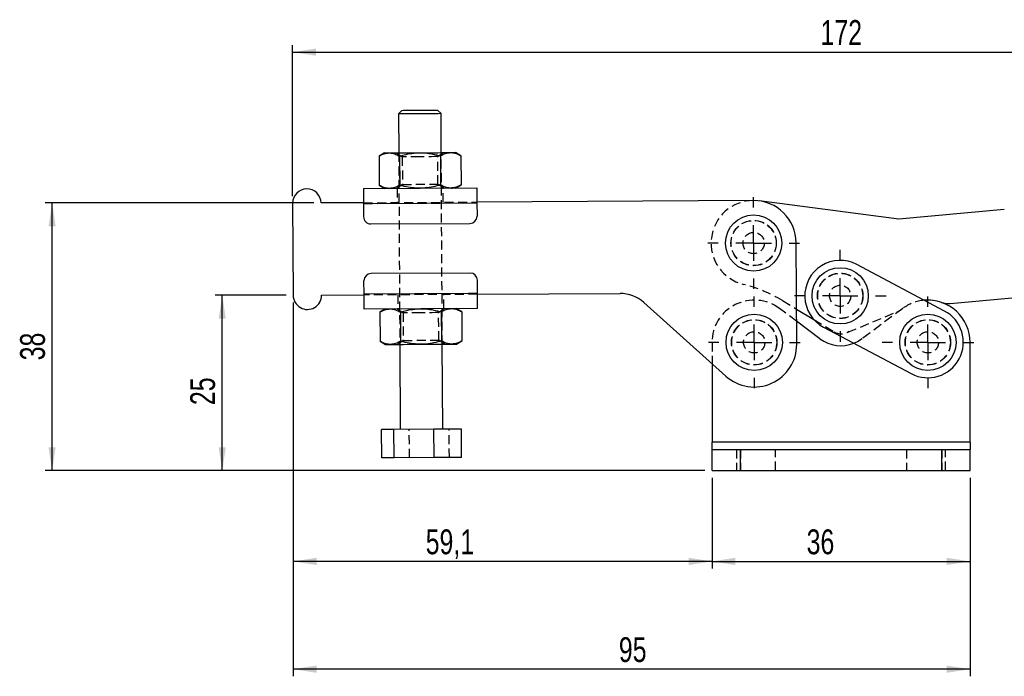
# Model space of a CAD drawing. Extents: x 29 to 402, y 25 to 290.
# Tile 8 of 24: x 29 to 168, y 120 to 213. Entities that reach past the tile are written whole.
import ezdxf

# ---------------------------------------------------------------- set-up
doc = ezdxf.new("R2010")
doc.units = 0
doc.linetypes.add('HIDDEN', pattern=[1.905, 1.27, -0.635])
doc.layers.get('0').update_dxf_attribs({"linetype": 'CONTINUOUS'})
doc.styles.add('SLDTEXTSTYLE0', font='TXT', dxfattribs={"width": 0.75})
doc.dimstyles.new('SLDDIMSTYLE0', dxfattribs={"dimtxt": 3.5, "dimasz": 3.302, "dimexe": 0, "dimexo": 0.0625, "dimgap": 0.875, "dimtad": 1, "dimdec": 1, "dimrnd": 1e-09, "dimzin": 12, "dimtxsty": 'SLDTEXTSTYLE0', "dimsah": 1, "dimcen": 0.09, "dimazin": 3, "dimtfac": 1, "dimtdec": 1, "dimtofl": 0, "dimtmove": 0, "dimatfit": 3, "dimtolj": 1, "dimtzin": 12})
doc.dimstyles.new('SLDDIMSTYLE1', dxfattribs={"dimtxt": 3.5, "dimasz": 3.302, "dimexe": 0, "dimexo": 0.0625, "dimgap": 0.875, "dimtad": 1, "dimdec": 0, "dimrnd": 1e-09, "dimzin": 12, "dimtxsty": 'SLDTEXTSTYLE0', "dimsah": 1, "dimcen": 0.09, "dimazin": 3, "dimtfac": 1, "dimtdec": 0, "dimtofl": 0, "dimtmove": 0, "dimatfit": 3, "dimtolj": 1, "dimtzin": 12})

# ---------------------------------------------------------------- blocks, each defined once
blk = doc.blocks.new('_D')
at = {"color": 179, "linetype": 'CONTINUOUS'}
for p, q in [((67.54, 173.21), (67.54, 135.69)), ((126.62, 148.49), (126.62, 135.69)), ((126.62, 136.69), (67.54, 136.69))]:
    blk.add_line(p, q, dxfattribs=at)
for points in [[(67.54, 136.69), (70.84, 136.18), (70.84, 137.2)], [(126.62, 136.69), (123.32, 137.2), (123.32, 136.18)]]:
    blk.add_solid(points, dxfattribs=at)
at = {"color": 179, "linetype": 'CONTINUOUS', "insert": (86.23, 141.2, 0.1), "char_height": 3.5, "attachment_point": 1, "style": 'SLDTEXTSTYLE0'}
blk.add_mtext('59,1', dxfattribs=at)
blk = doc.blocks.new('_D_1')
at = {"color": 179, "linetype": 'CONTINUOUS'}
for p, q in [((126.62, 148.49), (126.62, 135.69)), ((163.02, 148.49), (163.02, 135.69)), ((126.62, 136.69), (163.02, 136.69))]:
    blk.add_line(p, q, dxfattribs=at)
for points in [[(126.62, 136.69), (129.93, 136.18), (129.93, 137.2)], [(163.02, 136.69), (159.72, 137.2), (159.72, 136.18)]]:
    blk.add_solid(points, dxfattribs=at)
at = {"color": 179, "linetype": 'CONTINUOUS', "insert": (139.97, 141.2, 0.1), "char_height": 3.5, "attachment_point": 1, "style": 'SLDTEXTSTYLE0'}
blk.add_mtext('36', dxfattribs=at)
blk = doc.blocks.new('_D_2')
at = {"color": 179, "linetype": 'CONTINUOUS'}
for p, q in [((67.54, 173.21), (67.54, 120.49)), ((163.02, 148.49), (163.02, 120.49)), ((163.02, 121.49), (67.54, 121.49))]:
    blk.add_line(p, q, dxfattribs=at)
for points in [[(67.54, 121.49), (70.84, 120.98), (70.84, 122)], [(163.02, 121.49), (159.72, 122), (159.72, 120.98)]]:
    blk.add_solid(points, dxfattribs=at)
at = {"color": 179, "linetype": 'CONTINUOUS', "insert": (113.48, 126, 0.1), "char_height": 3.5, "attachment_point": 1, "style": 'SLDTEXTSTYLE0'}
blk.add_mtext('95', dxfattribs=at)
blk = doc.blocks.new('_D_3')
at = {"color": 179, "linetype": 'CONTINUOUS'}
for p, q in [((66.54, 174.21), (56.53, 174.21)), ((57.53, 149.49), (57.53, 174.21)), ((125.62, 149.49), (56.53, 149.49))]:
    blk.add_line(p, q, dxfattribs=at)
for points in [[(57.53, 174.21), (57.02, 170.91), (58.03, 170.91)], [(57.53, 149.49), (58.03, 152.79), (57.02, 152.79)]]:
    blk.add_solid(points, dxfattribs=at)
at = {"color": 179, "linetype": 'CONTINUOUS', "insert": (53.01, 158.73, 0.1), "char_height": 3.5, "attachment_point": 1, "rotation": 90, "style": 'SLDTEXTSTYLE0'}
blk.add_mtext('25', dxfattribs=at)
blk = doc.blocks.new('_D_4')
at = {"color": 179, "linetype": 'CONTINUOUS'}
for p, q in [((67.46, 188.21), (67.46, 209.5)), ((67.46, 208.5), (239.03, 208.5)), ((239.03, 186.08), (239.03, 209.5))]:
    blk.add_line(p, q, dxfattribs=at)
for points in [[(67.46, 208.5), (70.76, 208), (70.76, 209.01)], [(239.03, 208.5), (235.73, 209.01), (235.73, 208)]]:
    blk.add_solid(points, dxfattribs=at)
at = {"color": 179, "linetype": 'CONTINUOUS', "insert": (141.93, 213.02, 0.1), "char_height": 3.5, "attachment_point": 1, "style": 'SLDTEXTSTYLE0'}
blk.add_mtext('172', dxfattribs=at)
blk = doc.blocks.new('_D_5')
at = {"color": 179, "linetype": 'CONTINUOUS'}
for p, q in [((70.46, 187.23), (32.53, 187.23)), ((33.53, 149.49), (33.53, 187.23)), ((125.62, 149.49), (32.53, 149.49))]:
    blk.add_line(p, q, dxfattribs=at)
for points in [[(33.53, 187.23), (33.02, 183.93), (34.03, 183.93)], [(33.53, 149.49), (34.03, 152.79), (33.02, 152.79)]]:
    blk.add_solid(points, dxfattribs=at)
at = {"color": 179, "linetype": 'CONTINUOUS', "insert": (29.01, 165.04, 0.1), "char_height": 3.5, "attachment_point": 1, "rotation": 90, "style": 'SLDTEXTSTYLE0'}
blk.add_mtext('38', dxfattribs=at)
blk = doc.blocks.new('SW_CENTERMARKSYMBOL_0')
at = {"color": 0, "linetype": 'CONTINUOUS'}
for p, q in [((0, 5), (0, 6.46875)), ((0, 0), (0, 2.5)), ((-5, 0), (-6.46875, 0)), ((0, 0), (-2.5, 0)), ((0, 0), (0, -2.5)), ((0, 0), (2.5, 0)), ((5, 0), (6.46875, 0)), ((0, -5), (0, -6.46875))]:
    blk.add_line(p, q, dxfattribs=at)
blk = doc.blocks.new('SW_CENTERMARKSYMBOL_1')
at = {"color": 0, "linetype": 'CONTINUOUS'}
for p, q in [((0, 5), (0, 6.46875)), ((0, 0), (0, 2.5)), ((-5, 0), (-6.46875, 0)), ((0, 0), (-2.5, 0)), ((0, 0), (0, -2.5)), ((0, 0), (2.5, 0)), ((5, 0), (6.46875, 0)), ((0, -5), (0, -6.46875))]:
    blk.add_line(p, q, dxfattribs=at)
blk = doc.blocks.new('SW_CENTERMARKSYMBOL_2')
at = {"color": 0, "linetype": 'CONTINUOUS'}
for p, q in [((0, 5), (0, 6.46875)), ((0, 0), (0, 2.5)), ((-5, 0), (-6.46875, 0)), ((0, 0), (-2.5, 0)), ((0, 0), (0, -2.5)), ((0, 0), (2.5, 0)), ((5, 0), (6.46875, 0)), ((0, -5), (0, -6.46875))]:
    blk.add_line(p, q, dxfattribs=at)
blk = doc.blocks.new('SW_CENTERMARKSYMBOL_3')
at = {"color": 0, "linetype": 'CONTINUOUS'}
for p, q in [((0, 5), (0, 6.46875)), ((0, 0), (0, 2.5)), ((-5, 0), (-6.46875, 0)), ((0, 0), (-2.5, 0)), ((0, 0), (0, -2.5)), ((0, 0), (2.5, 0)), ((5, 0), (6.46875, 0)), ((0, -5), (0, -6.46875))]:
    blk.add_line(p, q, dxfattribs=at)

msp = doc.modelspace()

# ---------------------------------------------------------------- linework, layer by layer
at = {"color": 7, "linetype": 'CONTINUOUS'}
for p, q in [((82.886076, 200.296348), (82.388959, 199.793484)), ((88.388859, 199.827956), (87.885993, 200.325075)), ((82.388959, 199.793484), (82.420556, 194.293573)), ((88.420457, 194.328045), (88.388859, 199.827956)), ((80.420593, 194.282083), (79.649667, 193.831064)), ((79.649667, 193.831064), (79.673263, 189.724296)), ((82.5354, 193.847645), (82.558996, 189.740876)), ((88.30881, 193.880815), (88.332406, 189.774047)), ((91.19648, 193.897405), (90.420427, 194.339538)), ((91.19648, 193.897405), (91.220076, 189.790638)), ((77.449369, 189.264929), (93.449103, 189.356856)), ((79.673263, 189.724296), (80.449315, 189.282166)), ((90.449153, 189.339619), (91.220076, 189.790638)), ((132.45995, 187.580958), (93.460592, 187.356888)), ((152.995146, 184.969487), (133.267013, 187.531108)), ((67.461024, 187.207509), (67.535716, 174.207723)), ((77.460858, 187.264963), (71.460957, 187.23049)), ((77.461431, 187.164964), (93.46117, 187.25689)), ((77.461431, 187.164964), (77.472347, 185.264996)), ((93.46117, 187.25689), (93.472085, 185.356921)), ((167.857538, 186.297815), (152.995146, 184.969487)), ((78.478078, 184.270757), (92.477846, 184.351193)), ((138.576482, 167.315765), (138.494323, 181.615529)), ((159.416731, 171.998937), (147.047313, 178.556185)), ((92.518064, 177.351308), (78.518296, 177.270873)), ((77.534976, 174.365176), (77.524054, 176.265144)), ((93.53471, 174.457101), (93.523792, 176.35707)), ((71.535649, 174.230705), (77.53555, 174.265177)), ((93.53471, 174.457101), (77.534976, 174.365176)), ((93.535284, 174.357103), (113.644215, 174.472638)), ((160.225664, 173.065891), (168.970291, 173.847442)), ((93.546773, 172.357136), (77.547039, 172.26521)), ((80.546993, 172.282446), (79.776066, 171.831428)), ((91.322879, 171.897769), (90.546823, 172.3399)), ((117.013695, 173.192851), (128.567678, 162.817137)), ((138.548043, 172.265615), (140.998598, 170.783044)), ((79.776066, 171.831428), (79.799662, 167.724659)), ((82.661799, 171.848008), (82.685395, 167.741239)), ((88.435205, 171.881178), (88.458801, 167.77441)), ((91.322879, 171.897769), (91.346475, 167.791001)), ((141.849621, 168.089422), (138.557941, 170.542791)), ((142.363565, 169.720886), (154.732983, 163.163638)), ((79.799662, 167.724659), (80.575714, 167.282529)), ((82.575681, 167.29402), (82.644629, 155.294217)), ((88.644529, 155.328689), (88.575585, 167.328492)), ((90.575552, 167.339983), (91.346475, 167.791001)), ((163.024858, 153.487293), (163.024858, 167.581288)), ((126.624857, 164.561829), (126.624857, 153.487293)), ((81.743571, 155.289041), (80.008181, 155.27907)), ((80.031166, 151.279136), (80.008181, 155.27907)), ((87.379965, 155.321425), (81.743571, 155.289041)), ((81.766548, 151.289107), (81.743571, 155.289041)), ((91.280969, 155.343838), (87.379965, 155.321425)), ((87.402946, 151.321491), (87.379965, 155.321425)), ((91.303951, 151.343904), (91.280969, 155.343838)), ((163.024858, 153.487293), (126.624857, 153.487293)), ((126.624857, 152.487293), (126.624857, 153.487293)), ((163.024858, 153.487293), (163.024858, 152.487293)), ((126.624857, 149.487292), (126.624857, 152.487293)), ((126.624857, 152.487293), (130.624857, 152.487293)), ((130.624857, 149.487292), (130.624857, 152.487293)), ((130.624857, 152.487293), (159.024858, 152.487293)), ((159.024858, 149.487292), (159.024858, 152.487293)), ((159.024858, 152.487293), (163.024858, 152.487293)), ((163.024858, 149.487292), (163.024858, 152.487293)), ((81.766548, 151.289107), (80.031166, 151.279136)), ((87.402946, 151.321491), (81.766548, 151.289107)), ((91.303951, 151.343904), (87.402946, 151.321491)), ((126.624857, 149.487292), (130.624857, 149.487292)), ((130.624857, 149.487292), (159.024858, 149.487292)), ((159.024858, 149.487292), (163.024858, 149.487292))]:
    msp.add_line(p, q, dxfattribs=at)
at = {"color": 7, "linetype": 'HIDDEN'}
for p, q in [((82.124854, 194.291875), (82.92375, 193.739295)), ((82.420556, 194.293573), (82.575681, 167.29402)), ((82.537341, 193.847656), (82.560933, 189.740887)), ((82.92375, 193.739295), (82.946076, 189.853681)), ((87.923667, 193.768022), (88.716163, 194.329746)), ((87.945993, 189.882407), (87.923667, 193.768022)), ((88.310747, 193.880826), (88.334343, 189.774059)), ((88.575585, 167.328492), (88.420457, 194.328045)), ((80.543774, 189.378466), (81.119666, 189.286018)), ((82.946076, 189.853681), (82.153584, 189.291958)), ((82.199285, 189.29222), (82.210782, 187.292253)), ((88.744889, 189.329827), (87.945993, 189.882407)), ((88.710672, 187.329598), (88.699183, 189.329564)), ((77.460858, 187.264963), (93.460592, 187.356888)), ((77.461431, 187.164964), (93.46117, 187.25689)), ((93.53471, 174.457101), (77.534976, 174.365176)), ((93.535284, 174.357103), (77.53555, 174.265177)), ((82.285466, 174.292468), (82.296963, 172.292501)), ((88.796853, 172.329846), (88.78536, 174.329813)), ((82.251253, 172.292238), (83.050149, 171.739658)), ((88.050066, 171.768385), (88.842558, 172.330108)), ((138.557941, 170.542791), (136.130565, 172.351973)), ((136.570318, 173.462126), (138.548043, 172.265615)), ((153.51915, 172.351973), (147.800094, 168.089422)), ((153.51915, 172.351973), (153.372016, 172.242312)), ((82.663736, 171.848019), (82.687332, 167.741251)), ((83.050149, 171.739658), (83.072475, 167.854043)), ((88.072392, 167.882771), (88.050066, 171.768385)), ((88.437146, 171.88119), (88.460738, 167.774421)), ((145.788439, 169.002622), (152.727027, 171.875959)), ((140.998598, 170.783044), (143.826304, 169.072298)), ((145.936022, 169.096624), (145.788439, 169.002622)), ((80.670173, 167.37883), (81.246066, 167.28638)), ((83.072475, 167.854043), (82.279983, 167.29232)), ((88.871288, 167.330191), (88.072392, 167.882771)), ((126.624857, 167.581288), (126.624857, 164.561829)), ((83.932175, 151.30155), (83.909194, 155.301483)), ((89.568565, 151.333934), (89.545584, 155.333867)), ((163.024858, 153.487293), (126.624857, 153.487293)), ((130.074857, 152.487293), (130.074857, 149.487292)), ((130.624857, 152.487293), (130.624857, 149.487292)), ((135.574857, 149.487292), (135.574857, 152.487293)), ((154.074858, 152.487293), (154.074858, 149.487292)), ((159.024858, 152.487293), (159.024858, 149.487292)), ((159.574858, 149.487292), (159.574858, 152.487293))]:
    msp.add_line(p, q, dxfattribs=at)
at = {"color": 7, "linetype": 'CONTINUOUS', "flags": 128}
for points in [[(82.886076, 200.296348), (82.930571, 200.296603), (83.105045, 200.297605), (83.402487, 200.299315), (83.806867, 200.301638), (84.296374, 200.30445), (84.844629, 200.3076)], [(84.844629, 200.3076), (85.422071, 200.310917), (85.997573, 200.314225), (86.540102, 200.317342), (87.020418, 200.320102), (87.412621, 200.322354), (87.695571, 200.32398), (87.854015, 200.324891), (87.885993, 200.325075)], [(84.739222, 199.806986), (84.144498, 199.80357), (83.604159, 199.800465), (83.141821, 199.797809), (82.777693, 199.795717), (82.527688, 199.794281), (82.402731, 199.793562), (82.388959, 199.793484)], [(88.388859, 199.827956), (88.369532, 199.827844), (88.233708, 199.827064), (87.973556, 199.82557), (87.600442, 199.823426), (87.130672, 199.820727), (86.584779, 199.81759), (85.986624, 199.814154), (85.36234, 199.810566), (84.739222, 199.806986)], [(80.420593, 194.282083), (80.463241, 194.282329), (80.590705, 194.283061), (80.800819, 194.284268), (81.089968, 194.285929)], [(81.089968, 194.285929), (81.453214, 194.288017), (81.884349, 194.290492), (82.375983, 194.293318), (82.919712, 194.296442), (83.506229, 194.299811), (84.125499, 194.303369), (84.766927, 194.307055), (85.419538, 194.310805)], [(85.419538, 194.310805), (86.072168, 194.314554), (86.713644, 194.31824), (87.333, 194.321798), (87.919629, 194.325169), (88.463495, 194.328293), (88.955297, 194.331119), (89.386618, 194.333598), (89.75008, 194.335686)], [(89.75008, 194.335686), (90.039461, 194.337347), (90.249805, 194.338556), (90.377523, 194.33929), (90.420427, 194.339538), (90.420427, 194.339538)], [(77.449369, 189.264929), (77.4496, 189.22458), (77.450285, 189.105079), (77.451403, 188.911022), (77.4529, 188.649864), (77.454726, 188.331643), (77.456812, 187.968586), (77.459077, 187.574647), (77.461431, 187.164964)], [(93.449103, 189.356856), (93.449334, 189.316505), (93.45002, 189.197006), (93.451137, 189.002948), (93.452639, 188.74179), (93.454464, 188.423568), (93.45655, 188.060513), (93.458815, 187.666573), (93.46117, 187.25689)], [(77.547039, 172.26521), (77.546808, 172.30556), (77.546122, 172.425061), (77.545005, 172.619118), (77.543507, 172.880276), (77.541674, 173.198497), (77.539588, 173.561554), (77.53733, 173.955493), (77.534976, 174.365176)], [(93.546773, 172.357136), (93.546542, 172.397486), (93.545857, 172.516986), (93.544743, 172.711044), (93.543241, 172.972202), (93.541412, 173.290423), (93.539326, 173.65348), (93.537061, 174.047419), (93.53471, 174.457101)], [(80.575714, 167.282529), (80.618362, 167.282774), (80.745834, 167.283506), (80.95594, 167.284713), (81.245097, 167.286375)], [(81.245097, 167.286375), (81.608343, 167.288462), (82.03947, 167.290939), (82.531108, 167.293764), (83.074837, 167.296888), (83.661354, 167.300257), (84.280624, 167.303815), (84.922052, 167.307501), (85.574663, 167.31125)], [(85.574663, 167.31125), (86.227293, 167.315), (86.868773, 167.318685), (87.488125, 167.322244), (88.074754, 167.325614), (88.61862, 167.328739), (89.110425, 167.331565), (89.541743, 167.334043), (89.905205, 167.336131)], [(89.905205, 167.336131), (90.194585, 167.337794), (90.40493, 167.339002), (90.532648, 167.339736), (90.575552, 167.339983), (90.575552, 167.339983)]]:
    msp.add_lwpolyline(points, dxfattribs=at)
at = {"color": 7, "linetype": 'HIDDEN', "flags": 128}
for points in [[(85.423226, 193.753656), (84.846708, 193.750344), (84.301295, 193.747209), (83.816397, 193.744425), (83.418145, 193.742135), (83.128015, 193.740468), (82.961647, 193.739513), (82.92375, 193.739295)], [(87.923667, 193.768022), (87.885602, 193.767803), (87.719018, 193.766847), (87.428695, 193.765178), (87.030279, 193.762889), (86.545257, 193.760102), (85.999767, 193.756968), (85.423226, 193.753656)], [(82.946076, 189.853681), (82.950278, 189.853705), (83.050961, 189.854283), (83.280763, 189.855603), (83.627297, 189.857594), (84.071881, 189.860148), (84.590542, 189.863128), (85.155326, 189.866373), (85.735782, 189.869709), (86.300614, 189.872954), (86.819379, 189.875934), (87.264104, 189.87849), (87.610821, 189.880481), (87.840828, 189.881803), (87.941735, 189.882383), (87.945993, 189.882407)], [(85.549622, 171.754019), (84.973107, 171.750707), (84.427694, 171.747573), (83.942792, 171.744787), (83.544544, 171.742499), (83.254414, 171.740832), (83.088043, 171.739876), (83.050149, 171.739658)], [(88.050066, 171.768385), (88.012001, 171.768167), (87.845417, 171.767209), (87.555094, 171.765541), (87.156678, 171.763252), (86.671653, 171.760466), (86.126166, 171.757332), (85.549622, 171.754019)], [(147.800094, 168.089422), (147.125561, 167.666111), (146.649277, 167.448954)], [(83.072475, 167.854043), (83.076673, 167.854068), (83.17736, 167.854646), (83.407162, 167.855967), (83.753696, 167.857957), (84.198276, 167.860512), (84.716941, 167.863492), (85.281725, 167.866737), (85.862177, 167.870072), (86.427013, 167.873317), (86.945778, 167.876297), (87.390504, 167.878853), (87.737216, 167.880845), (87.967227, 167.882166), (88.068134, 167.882746), (88.072392, 167.882771)]]:
    msp.add_lwpolyline(points, dxfattribs=at)
at = {"color": 7, "linetype": 'CONTINUOUS'}
for centre in [(132.494422, 181.581057), (144.705439, 174.138536), (132.574857, 167.581288), (157.074857, 167.581288)]:
    msp.add_circle(centre, 3.96875, dxfattribs=at)
at = {"color": 7, "linetype": 'HIDDEN'}
for centre, radius in [((132.494422, 181.581057), 3.2), ((132.494422, 181.581057), 3.175), ((132.494422, 181.581057), 1.5), ((144.705439, 174.138536), 3.2), ((144.705439, 174.138536), 3.175), ((144.705439, 174.138536), 1.5), ((132.574857, 167.581288), 3.2), ((132.574857, 167.581288), 3.175), ((157.074857, 167.581288), 3.2), ((157.074857, 167.581288), 3.175), ((132.574857, 167.581288), 1.5), ((157.074857, 167.581288), 1.5)]:
    msp.add_circle(centre, radius, dxfattribs=at)
at = {"color": 7, "linetype": 'CONTINUOUS'}
for centre, radius, start, end in [((69.46099, 187.219), 2, 0.32918729, 180.32918729), ((132.494422, 181.581057), 6, 0.32918729, 90.32918729), ((78.472332, 185.270741), 1, 180.32918729, 270.32918729), ((92.472101, 185.351176), 1, 270.32918729, 0.32918729), ((144.705439, 174.138536), 5, 62.07114598, 242.07114598), ((78.52404, 176.27089), 1, 90.32918729, 180.32918729), ((92.523809, 176.351325), 1, 0.32918729, 90.32918729), ((69.53568, 174.219214), 2, 180.32918729, 0.32918729), ((113.672943, 169.472721), 5, 48.07550571, 90.32918729), ((157.074857, 167.581288), 5.95, 71.20359721, 94.89551435), ((157.074857, 167.581288), 5.95, 0, 94.89551435), ((159.958604, 176.05398), 3, 251.20359721, 275.10724287), ((157.074857, 167.581288), 5, 242.07114598, 62.07114598), ((144.824857, 172.08129), 4.978659, 233.30193784, 291.49672613), ((132.576581, 167.281293), 6, 228.07550571, 0.32918729)]:
    msp.add_arc(centre, radius, start, end, dxfattribs=at)
at = {"color": 7, "linetype": 'HIDDEN'}
for centre, radius, start, end in [((132.494422, 181.581057), 6, 90.32918729, 256.02993732), ((126.217635, 156.350085), 20, 58.82631118, 76.02993732), ((132.574857, 167.581288), 5.95, 53.30193784, 180), ((157.074857, 167.581288), 5.95, 94.89551435, 126.69806216), ((151.579222, 174.647699), 3, 292.4949242, 306.69806216), ((144.861572, 170.783502), 2, 238.82631118, 302.4949242)]:
    msp.add_arc(centre, radius, start, end, dxfattribs=at)
at = {"color": 7, "linetype": 'CONTINUOUS'}
for points, knots in [([(79.649667, 193.831064), (79.883278, 193.957227), (80.354784, 194.211868), (80.843427, 194.261093), (81.089968, 194.285929)], [0, 0, 0, 0, 0.4954582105, 1, 1, 1, 1]), ([(81.089968, 194.285929), (81.124159, 194.285593), (81.383173, 194.283046), (81.872057, 194.188324), (82.312939, 193.961896), (82.5354, 193.847645)], [0, 0, 0, 0, 0.0700627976, 0.5307700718, 1, 1, 1, 1]), ([(82.5354, 193.847645), (82.751917, 193.908103), (83.328076, 194.068985), (84.289376, 194.260122), (85.041221, 194.293839), (85.419538, 194.310805)], [0, 0, 0, 0, 0.23023697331, 0.61266728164, 1, 1, 1, 1]), ([(85.419538, 194.310805), (85.66081, 194.306006), (86.267866, 194.293931), (87.238592, 194.157597), (87.950793, 193.973406), (88.30881, 193.880815)], [0, 0, 0, 0, 0.24700353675, 0.62147617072, 1, 1, 1, 1]), ([(88.30881, 193.880815), (88.542578, 194.006979), (89.0144, 194.26162), (89.503373, 194.310848), (89.75008, 194.335686)], [0, 0, 0, 0, 0.49545787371, 1, 1, 1, 1]), ([(89.75008, 194.335686), (89.784293, 194.33535), (90.043478, 194.332802), (90.532698, 194.238084), (90.973872, 194.011656), (91.19648, 193.897405)], [0, 0, 0, 0, 0.0700624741, 0.5307704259, 1, 1, 1, 1]), ([(81.118698, 189.286012), (81.084507, 189.286348), (80.825493, 189.288895), (80.336599, 189.383616), (79.895722, 189.610045), (79.673263, 189.724296)], [0, 0, 0, 0, 0.0700627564, 0.5307709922, 1, 1, 1, 1]), ([(82.558996, 189.740876), (82.325386, 189.614713), (81.853883, 189.360074), (81.365239, 189.310848), (81.118698, 189.286012)], [0, 0, 0, 0, 0.495457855, 1, 1, 1, 1]), ([(85.448268, 189.310888), (85.074883, 189.323158), (84.32271, 189.347876), (83.35908, 189.527343), (82.776192, 189.682909), (82.558996, 189.740876)], [0, 0, 0, 0, 0.3821176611, 0.7697646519, 1, 1, 1, 1]), ([(88.332406, 189.774047), (87.97902, 189.678238), (87.269035, 189.485748), (86.299986, 189.337629), (85.689468, 189.318461), (85.448268, 189.310888)], [0, 0, 0, 0, 0.3747936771, 0.7529963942, 1, 1, 1, 1]), ([(89.778806, 189.335769), (89.744593, 189.336105), (89.485408, 189.338652), (88.996188, 189.433368), (88.555014, 189.659796), (88.332406, 189.774047)], [0, 0, 0, 0, 0.0700624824, 0.5307703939, 1, 1, 1, 1]), ([(91.220076, 189.790638), (90.986308, 189.664474), (90.514486, 189.409832), (90.025513, 189.360606), (89.778806, 189.335769)], [0, 0, 0, 0, 0.4954579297, 1, 1, 1, 1]), ([(79.776066, 171.831428), (80.009677, 171.957591), (80.481183, 172.21223), (80.969827, 172.261456), (81.216368, 172.286292)], [0, 0, 0, 0, 0.4954581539, 1, 1, 1, 1]), ([(81.216368, 172.286292), (81.250558, 172.285956), (81.509572, 172.283408), (81.998456, 172.188687), (82.439338, 171.962259), (82.661799, 171.848008)], [0, 0, 0, 0, 0.0700627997, 0.5307700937, 1, 1, 1, 1]), ([(82.661799, 171.848008), (82.878315, 171.908467), (83.454474, 172.069351), (84.415774, 172.260485), (85.16762, 172.294202), (85.545937, 172.311168)], [0, 0, 0, 0, 0.2302358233, 0.6126673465, 1, 1, 1, 1]), ([(85.545937, 172.311168), (85.787209, 172.306369), (86.394264, 172.294294), (87.364989, 172.15796), (88.077189, 171.973769), (88.435205, 171.881178)], [0, 0, 0, 0, 0.2470038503, 0.6214756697, 1, 1, 1, 1]), ([(88.435205, 171.881178), (88.668975, 172.007342), (89.1408, 172.261983), (89.629772, 172.311211), (89.876479, 172.336049)], [0, 0, 0, 0, 0.4954581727, 1, 1, 1, 1]), ([(89.876479, 172.336049), (89.910692, 172.335712), (90.169877, 172.333165), (90.659097, 172.238446), (91.100271, 172.01202), (91.322879, 171.897769)], [0, 0, 0, 0, 0.0700624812, 0.5307704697, 1, 1, 1, 1]), ([(81.245097, 167.286375), (81.210907, 167.286711), (80.951892, 167.28926), (80.462999, 167.38398), (80.022121, 167.610408), (79.799662, 167.724659)], [0, 0, 0, 0, 0.0700627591, 0.5307710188, 1, 1, 1, 1]), ([(82.685395, 167.741239), (82.451785, 167.615076), (81.980282, 167.360437), (81.491638, 167.311211), (81.245097, 167.286375)], [0, 0, 0, 0, 0.4954578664, 1, 1, 1, 1]), ([(85.574663, 167.31125), (85.201279, 167.323521), (84.449108, 167.348241), (83.485479, 167.527706), (82.902591, 167.683272), (82.685395, 167.741239)], [0, 0, 0, 0, 0.38211688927, 0.76976432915, 1, 1, 1, 1]), ([(88.458801, 167.77441), (88.105417, 167.678601), (87.395433, 167.486109), (86.426384, 167.337993), (85.815865, 167.318824), (85.574663, 167.31125)], [0, 0, 0, 0, 0.37479246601, 0.75299512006, 1, 1, 1, 1]), ([(89.905205, 167.336131), (89.870991, 167.336467), (89.611798, 167.339015), (89.122591, 167.433733), (88.681412, 167.66016), (88.458801, 167.77441)], [0, 0, 0, 0, 0.0700630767, 0.5307701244, 1, 1, 1, 1]), ([(91.346475, 167.791001), (91.112707, 167.664837), (90.640885, 167.410196), (90.151912, 167.360969), (89.905205, 167.336131)], [0, 0, 0, 0, 0.4954578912, 1, 1, 1, 1])]:
    msp.add_open_spline(points, degree=3, knots=knots, dxfattribs=at)
at = {"color": 7, "linetype": 'HIDDEN'}
for points, knots in [([(89.779774, 189.335774), (89.813976, 189.336254), (90.006264, 189.338953), (90.196881, 189.39157), (90.353592, 189.434828)], [0, 0, 0, 0, 0.1778694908, 1, 1, 1, 1]), ([(89.906173, 167.336137), (89.940374, 167.336617), (90.132656, 167.339316), (90.323276, 167.391933), (90.479991, 167.435192)], [0, 0, 0, 0, 0.1778678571, 1, 1, 1, 1])]:
    msp.add_open_spline(points, degree=3, knots=knots, dxfattribs=at)

# ---------------------------------------------------------------- block references
at = {"color": 179, "linetype": 'CONTINUOUS'}
for name, p in [('SW_CENTERMARKSYMBOL_1', (132.494422, 181.581057)), ('SW_CENTERMARKSYMBOL_2', (144.705439, 174.138536)), ('SW_CENTERMARKSYMBOL_0', (132.574857, 167.581288)), ('SW_CENTERMARKSYMBOL_3', (157.074857, 167.581288))]:
    msp.add_blockref(name, p, dxfattribs=at)

# ---------------------------------------------------------------- dimensions: what is measured, and where the dimension line sits
for base, p1, p2, dimstyle, picture, middle in [((239.02781, 208.503344), (67.461023, 187.207509), (239.02781, 185.078273), 'SLDDIMSTYLE1', '_D_4', (147.231944, 208.503344)), ((67.535713, 136.689854), (126.624857, 149.487292), (67.535713, 174.207723), 'SLDDIMSTYLE0', '_D', (92.179343, 136.689854)), ((67.535713, 121.487292), (163.024857, 149.487292), (67.535713, 174.207723), 'SLDDIMSTYLE1', '_D_2', (117.488581, 121.487292)), ((163.024857, 136.689854), (126.624857, 149.487292), (163.024857, 149.487292), 'SLDDIMSTYLE1', '_D_1', (143.973967, 136.689854))]:
    dim = msp.add_linear_dim(base=base, p1=p1, p2=p2, dimstyle=dimstyle, dxfattribs=at)
    dim.commit()
    dim.dimension.update_dxf_attribs({"geometry": picture, "text_midpoint": middle, "dimtype": 160})
for base, p2, picture, middle in [((33.525826, 187.23049), (71.460957, 187.23049), '_D_5', (33.525826, 169.047947)), ((57.525826, 174.207723), (67.535713, 174.207723), '_D_3', (57.525826, 162.733937))]:
    dim = msp.add_linear_dim(base=base, p1=(126.624857, 149.487292), p2=p2, angle=90, dimstyle='SLDDIMSTYLE1', dxfattribs=at)
    dim.commit()
    dim.dimension.update_dxf_attribs({"geometry": picture, "text_midpoint": middle, "dimtype": 160})

doc.saveas('drawing.dxf')
